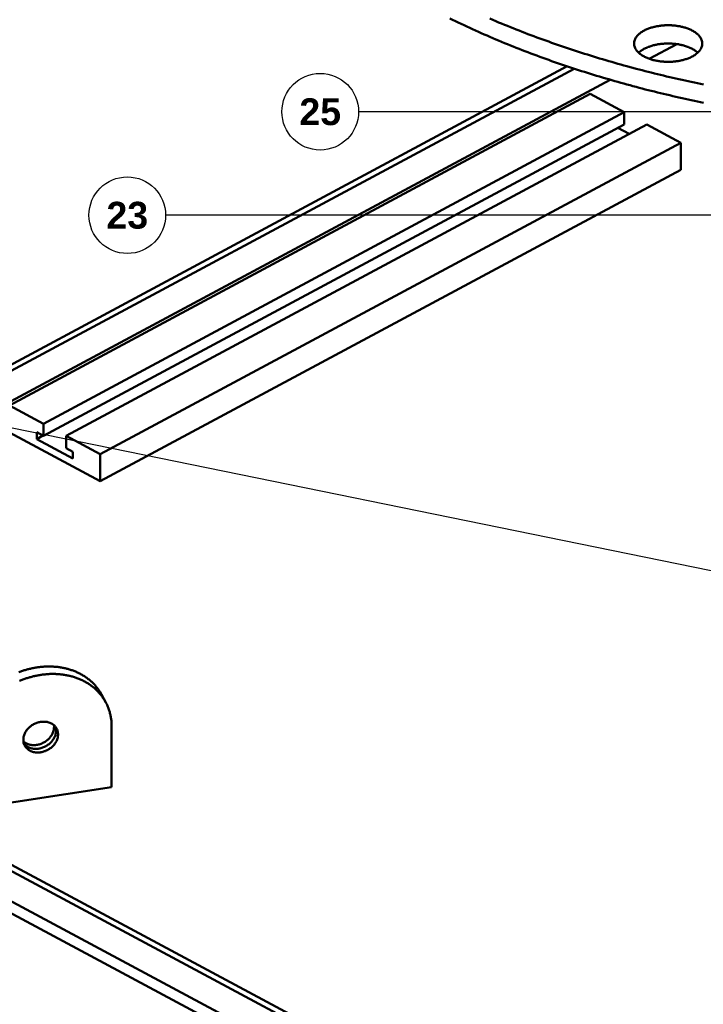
# Model space of a CAD drawing. Header units: millimetres. Extents: x 0 to 841, y 0 to 594.
# Tile 4 of 38: x 209 to 298, y 137 to 266. Entities that reach past the tile are written whole.
import ezdxf
from ezdxf.enums import TextEntityAlignment as Align

# ---------------------------------------------------------------- set-up
doc = ezdxf.new("R2010")
doc.units = ezdxf.units.MM
for name, color, linetype, lineweight in [('COTA', 7, 'CONTINUOUS', 25), ('FINA', 7, 'CONTINUOUS', 25), ('TXT', 7, 'CONTINUOUS', 25), ('VIS', 7, 'CONTINUOUS', 50)]:
    doc.layers.add(name, color=color, linetype=linetype, lineweight=lineweight)
doc.styles.add('STDB', font='LiberationSans-Bold.ttf')

msp = doc.modelspace()

# ---------------------------------------------------------------- linework, layer by layer
at = {"layer": 'COTA'}
for p, q in [((326.08, 253.86), (252.87, 253.86)), ((329.22, 240.35), (227.7, 240.35)), ((322.41, 189.13), (176.88, 218.83))]:
    msp.add_line(p, q, dxfattribs=at)
at = {"layer": 'FINA'}
for centre in [(247.87, 253.86), (222.7, 240.35)]:
    msp.add_circle(centre, 5, dxfattribs=at)
at = {"layer": 'VIS'}
for points in [[(264.77, 266.03), (265.14, 265.85), (265.51, 265.67), (265.88, 265.5), (266.26, 265.32), (266.63, 265.14), (267, 264.97), (267.38, 264.8), (267.75, 264.62), (268.12, 264.45), (268.5, 264.29), (268.88, 264.12), (269.25, 263.95), (269.63, 263.79), (270.01, 263.62), (270.39, 263.46), (270.76, 263.3), (271.14, 263.14), (271.52, 262.98), (271.9, 262.83), (272.29, 262.67), (272.67, 262.52), (273.05, 262.36), (273.43, 262.21), (273.81, 262.06), (274.2, 261.91), (274.58, 261.76), (274.97, 261.62), (275.35, 261.47), (275.74, 261.33), (276.12, 261.18), (276.51, 261.04), (276.9, 260.9), (277.28, 260.76), (277.67, 260.62), (278.06, 260.48), (278.45, 260.35), (278.84, 260.21), (279.22, 260.08), (279.61, 259.95), (280, 259.81), (280.39, 259.68), (280.79, 259.55), (281.18, 259.43), (281.57, 259.3), (281.96, 259.17), (282.35, 259.05), (282.75, 258.93), (283.14, 258.8), (283.53, 258.68), (283.93, 258.56), (284.32, 258.44), (284.71, 258.32), (285.11, 258.21), (285.5, 258.09), (285.9, 257.98), (286.29, 257.86), (286.69, 257.75), (287.09, 257.64), (287.48, 257.53), (287.88, 257.42), (288.28, 257.31), (288.67, 257.2), (289.07, 257.1), (289.47, 256.99), (289.87, 256.89), (290.27, 256.78), (290.66, 256.68), (291.06, 256.58), (291.46, 256.48), (291.86, 256.38), (292.26, 256.28), (292.66, 256.19), (293.06, 256.09), (293.46, 256), (293.86, 255.9), (294.27, 255.81), (294.67, 255.72), (295.07, 255.63), (295.47, 255.54), (295.87, 255.45), (296.27, 255.36), (296.68, 255.27), (297.08, 255.19), (297.48, 255.1), (297.88, 255.02)], [(270.01, 266.01), (270.39, 265.85), (270.76, 265.69), (271.14, 265.53), (271.52, 265.37), (271.9, 265.21), (272.29, 265.06), (272.67, 264.9), (273.05, 264.75), (273.43, 264.6), (273.81, 264.45), (274.2, 264.3), (274.58, 264.15), (274.97, 264), (275.35, 263.85), (275.74, 263.71), (276.12, 263.57), (276.51, 263.42), (276.9, 263.28), (277.28, 263.14), (277.67, 263.01), (278.06, 262.87), (278.45, 262.73), (278.84, 262.6), (279.22, 262.46), (279.61, 262.33), (280, 262.2), (280.39, 262.07), (280.79, 261.94), (281.18, 261.81), (281.57, 261.68), (281.96, 261.56), (282.35, 261.43), (282.75, 261.31), (283.14, 261.19), (283.53, 261.07), (283.93, 260.95), (284.32, 260.83), (284.71, 260.71), (285.11, 260.59), (285.5, 260.48), (285.9, 260.36), (286.29, 260.25), (286.69, 260.13), (287.09, 260.02), (287.48, 259.91), (287.88, 259.8), (288.28, 259.69), (288.67, 259.59), (289.07, 259.48), (289.47, 259.38), (289.87, 259.27), (290.27, 259.17), (290.66, 259.07), (291.06, 258.97), (291.46, 258.87), (291.86, 258.77), (292.26, 258.67), (292.66, 258.57), (293.06, 258.48), (293.46, 258.38), (293.86, 258.29), (294.27, 258.19), (294.67, 258.1), (295.07, 258.01), (295.47, 257.92), (295.87, 257.83), (296.27, 257.75), (296.68, 257.66), (297.08, 257.57), (297.48, 257.49), (297.88, 257.4)], [(288.81, 262.76), (288.82, 262.88), (288.83, 263), (288.86, 263.12), (288.9, 263.23), (288.95, 263.34), (289, 263.45), (289.06, 263.56), (289.13, 263.65), (289.21, 263.75), (289.29, 263.84), (289.37, 263.92), (289.46, 264.01), (289.55, 264.08), (289.65, 264.16), (289.75, 264.23), (289.85, 264.29), (289.95, 264.36), (290.06, 264.42), (290.16, 264.48), (290.27, 264.53), (290.38, 264.58), (290.49, 264.63), (290.6, 264.68), (290.71, 264.72), (290.83, 264.76), (290.94, 264.8), (291.06, 264.84), (291.17, 264.87), (291.29, 264.9), (291.41, 264.93), (291.52, 264.96), (291.64, 264.99), (291.76, 265.01), (291.88, 265.03), (292, 265.05), (292.12, 265.07), (292.24, 265.09), (292.36, 265.1), (292.48, 265.11), (292.6, 265.12), (292.72, 265.13), (292.84, 265.14), (292.96, 265.14), (293.08, 265.15), (293.2, 265.15), (293.32, 265.15), (293.44, 265.15), (293.56, 265.14), (293.68, 265.14), (293.8, 265.13), (293.92, 265.12), (294.04, 265.11), (294.16, 265.1), (294.28, 265.09), (294.4, 265.07), (294.52, 265.05), (294.64, 265.03), (294.76, 265.01), (294.88, 264.99), (295, 264.96), (295.11, 264.93), (295.23, 264.9), (295.35, 264.87), (295.46, 264.84), (295.58, 264.8), (295.69, 264.76), (295.81, 264.72), (295.92, 264.68), (296.03, 264.63), (296.14, 264.58), (296.25, 264.53), (296.36, 264.48), (296.46, 264.42), (296.57, 264.36), (296.67, 264.29), (296.77, 264.23), (296.87, 264.16), (296.96, 264.08), (297.06, 264.01), (297.15, 263.92), (297.23, 263.84), (297.31, 263.75), (297.39, 263.65), (297.46, 263.56), (297.52, 263.45), (297.57, 263.34), (297.62, 263.23), (297.66, 263.12), (297.69, 263), (297.7, 262.88), (297.71, 262.76)], [(296.41, 261.07), (296.3, 261.02), (296.19, 260.96), (296.08, 260.91), (295.97, 260.87), (295.85, 260.82), (295.74, 260.78), (295.62, 260.74), (295.51, 260.7), (295.39, 260.67), (295.28, 260.63), (295.16, 260.6), (295.04, 260.57), (294.92, 260.55), (294.8, 260.52), (294.68, 260.5), (294.56, 260.48), (294.44, 260.46), (294.32, 260.44), (294.2, 260.43), (294.08, 260.41), (293.96, 260.4), (293.84, 260.39), (293.72, 260.39), (293.6, 260.38), (293.48, 260.38), (293.35, 260.37), (293.23, 260.37), (293.11, 260.37), (292.99, 260.38), (292.87, 260.38), (292.75, 260.39), (292.63, 260.4), (292.51, 260.41), (292.38, 260.42), (292.26, 260.43), (292.14, 260.45), (292.02, 260.47), (291.9, 260.49), (291.78, 260.51), (291.66, 260.53), (291.55, 260.56), (291.43, 260.58), (291.31, 260.61), (291.19, 260.65), (291.08, 260.68), (290.96, 260.72), (290.84, 260.76), (290.73, 260.8), (290.62, 260.84), (290.5, 260.89), (290.39, 260.93), (290.28, 260.99), (290.17, 261.04), (290.07, 261.1), (289.96, 261.16), (289.86, 261.22), (289.76, 261.29), (289.66, 261.36), (289.56, 261.43), (289.47, 261.51), (289.38, 261.59), (289.29, 261.68), (289.21, 261.77), (289.14, 261.86), (289.07, 261.96), (289, 262.07), (288.95, 262.17), (288.9, 262.29), (288.86, 262.4), (288.83, 262.52), (288.82, 262.64), (288.81, 262.76)], [(289.4, 261.57), (289.49, 261.65), (289.59, 261.73), (289.69, 261.8), (289.78, 261.87), (289.89, 261.93), (289.99, 262), (290.1, 262.06), (290.2, 262.11), (290.31, 262.17), (290.42, 262.22), (290.53, 262.26), (290.65, 262.31), (290.76, 262.35), (290.87, 262.39), (290.99, 262.43), (291.11, 262.47), (291.22, 262.5), (291.34, 262.53), (291.46, 262.56), (291.57, 262.59), (291.69, 262.61), (291.81, 262.64), (291.93, 262.66), (292.05, 262.68), (292.17, 262.69), (292.29, 262.71), (292.41, 262.72), (292.53, 262.73), (292.65, 262.74), (292.77, 262.75), (292.9, 262.76), (293.02, 262.76), (293.14, 262.76), (293.26, 262.77), (293.38, 262.76), (293.5, 262.76), (293.62, 262.76), (293.74, 262.75), (293.87, 262.74), (293.99, 262.73), (294.11, 262.72), (294.23, 262.71), (294.35, 262.69), (294.47, 262.68), (294.59, 262.66), (294.71, 262.64), (294.83, 262.61), (294.94, 262.59), (295.06, 262.56), (295.18, 262.53), (295.3, 262.5), (295.41, 262.47), (295.53, 262.43), (295.64, 262.39), (295.76, 262.35), (295.87, 262.31), (295.98, 262.26), (296.1, 262.22), (296.21, 262.17), (296.32, 262.11), (296.42, 262.06), (296.53, 262), (296.63, 261.93), (296.73, 261.87), (296.83, 261.8), (296.93, 261.73), (297.02, 261.65), (297.11, 261.57)], [(290.8, 260.77), (294.37, 262.69)], [(297.71, 262.76), (297.7, 262.64), (297.68, 262.51), (297.66, 262.39), (297.62, 262.28), (297.57, 262.16), (297.51, 262.05), (297.44, 261.95), (297.37, 261.85), (297.29, 261.75), (297.21, 261.66), (297.12, 261.57), (297.02, 261.49), (296.93, 261.41), (296.83, 261.33), (296.73, 261.26), (296.62, 261.2), (296.51, 261.13), (296.41, 261.07)], [(191.96, 212.48), (280.08, 259.79)], [(191.96, 211.68), (281, 259.48)], [(191.96, 207.71), (285.7, 258.03)], [(207.32, 215.51), (283.07, 256.18)], [(283.07, 256.18), (287.51, 253.79)], [(211.76, 213.13), (287.51, 253.79)], [(287.51, 253.79), (287.51, 252.2)], [(211.76, 211.54), (287.51, 252.2)], [(214.72, 211.54), (290.47, 252.2)], [(290.47, 252.2), (294.91, 249.82)], [(286.68, 251.76), (288.16, 250.97)], [(219.17, 209.15), (294.91, 249.82)], [(294.91, 246.29), (294.91, 249.82)], [(219.17, 205.62), (294.91, 246.29)], [(207.32, 215.51), (211.76, 213.13)], [(211.76, 213.13), (211.76, 211.54)], [(207.32, 211.98), (219.17, 205.62)], [(210.88, 212.02), (210.88, 211.13)], [(210.88, 212.02), (211.76, 211.54)], [(210.88, 211.13), (211.7, 211.57)], [(210.88, 211.13), (215.61, 208.59)], [(214.72, 211.54), (219.17, 209.15)], [(214.72, 211.54), (214.72, 209.95)], [(214.72, 209.95), (215.61, 209.47)], [(215.61, 209.47), (215.61, 208.59)], [(219.17, 205.62), (219.17, 209.15)], [(146, 187.8), (335.5, 86.06)], [(146.75, 188.2), (336.24, 86.46)], [(146, 183.83), (335.5, 82.09)], [(146, 183.83), (335.5, 82.09)], [(146, 182.24), (335.5, 80.5)], [(208.57, 180.7), (208.69, 180.74), (208.8, 180.78), (208.91, 180.82), (209.03, 180.86), (209.14, 180.9), (209.26, 180.94), (209.37, 180.97), (209.49, 181), (209.6, 181.04), (209.72, 181.07), (209.83, 181.1), (209.95, 181.13), (210.07, 181.15), (210.18, 181.18), (210.3, 181.21), (210.42, 181.23), (210.54, 181.25), (210.65, 181.27), (210.77, 181.29), (210.89, 181.31), (211.01, 181.33), (211.13, 181.35), (211.25, 181.36), (211.37, 181.38), (211.49, 181.39), (211.61, 181.4), (211.73, 181.41), (211.85, 181.42), (211.97, 181.42), (212.09, 181.43), (212.21, 181.43), (212.33, 181.43), (212.45, 181.44), (212.57, 181.44), (212.69, 181.43), (212.81, 181.43), (212.93, 181.43), (213.04, 181.42), (213.16, 181.41), (213.28, 181.4), (213.4, 181.39), (213.52, 181.38), (213.64, 181.37), (213.76, 181.35), (213.88, 181.33), (214, 181.32), (214.12, 181.3), (214.24, 181.28), (214.35, 181.25), (214.47, 181.23), (214.59, 181.2), (214.71, 181.17), (214.82, 181.15), (214.94, 181.11), (215.05, 181.08), (215.17, 181.05), (215.28, 181.01), (215.4, 180.97), (215.51, 180.94), (215.62, 180.89), (215.74, 180.85), (215.85, 180.81), (215.96, 180.76), (216.07, 180.72), (216.18, 180.67), (216.29, 180.62), (216.39, 180.56), (216.5, 180.51), (216.61, 180.45), (216.71, 180.4), (216.82, 180.34), (216.92, 180.27), (217.02, 180.21), (217.12, 180.15), (217.22, 180.08), (217.32, 180.01), (217.42, 179.94), (217.52, 179.87), (217.61, 179.8), (217.71, 179.73), (217.8, 179.65), (217.89, 179.57), (217.98, 179.49), (218.07, 179.41), (218.16, 179.33), (218.25, 179.25), (218.33, 179.16), (218.41, 179.07), (218.49, 178.99), (218.57, 178.9), (218.65, 178.8), (218.73, 178.71), (218.8, 178.62), (218.87, 178.52), (218.94, 178.43), (219.01, 178.33), (219.08, 178.23), (219.15, 178.13), (219.21, 178.02), (219.27, 177.92), (219.33, 177.82), (219.39, 177.71)], [(208.65, 179.55), (208.76, 179.6), (208.87, 179.64), (208.98, 179.68), (209.09, 179.73), (209.2, 179.77), (209.32, 179.81), (209.43, 179.85), (209.54, 179.89), (209.66, 179.93), (209.77, 179.96), (209.89, 180), (210, 180.03), (210.12, 180.06), (210.23, 180.1), (210.35, 180.13), (210.47, 180.15), (210.58, 180.18), (210.7, 180.21), (210.82, 180.23), (210.94, 180.26), (211.05, 180.28), (211.17, 180.3), (211.29, 180.32), (211.41, 180.34), (211.53, 180.36), (211.65, 180.37), (211.77, 180.39), (211.88, 180.4), (212, 180.41), (212.12, 180.43), (212.24, 180.43), (212.36, 180.44), (212.48, 180.45), (212.6, 180.46), (212.72, 180.46), (212.84, 180.46), (212.96, 180.46), (213.08, 180.46), (213.2, 180.46), (213.32, 180.46), (213.44, 180.45), (213.56, 180.45), (213.68, 180.44), (213.8, 180.43), (213.92, 180.42), (214.04, 180.41), (214.16, 180.39), (214.28, 180.38), (214.4, 180.36), (214.52, 180.34), (214.64, 180.32), (214.75, 180.3), (214.87, 180.28), (214.99, 180.26), (215.11, 180.23), (215.22, 180.2), (215.34, 180.17), (215.46, 180.14), (215.57, 180.11), (215.69, 180.08), (215.8, 180.04), (215.91, 180), (216.03, 179.96), (216.14, 179.92), (216.25, 179.88), (216.36, 179.84), (216.48, 179.79), (216.59, 179.74), (216.7, 179.69), (216.8, 179.64), (216.91, 179.59), (217.02, 179.54), (217.13, 179.48), (217.23, 179.42), (217.34, 179.36), (217.44, 179.3), (217.54, 179.24), (217.64, 179.18), (217.74, 179.11), (217.84, 179.04), (217.94, 178.97), (218.04, 178.9), (218.13, 178.83), (218.23, 178.75), (218.32, 178.68), (218.41, 178.6), (218.5, 178.52), (218.59, 178.44), (218.68, 178.36), (218.76, 178.27), (218.85, 178.19), (218.93, 178.1), (219.01, 178.01), (219.09, 177.92), (219.17, 177.83), (219.24, 177.74), (219.32, 177.64), (219.39, 177.55), (219.46, 177.45), (219.53, 177.35), (219.6, 177.25), (219.66, 177.15), (219.73, 177.05), (219.79, 176.95), (219.85, 176.84), (219.9, 176.74)], [(219.39, 177.71), (219.9, 176.74)], [(219.9, 176.74), (219.96, 176.63), (220.02, 176.52), (220.07, 176.41), (220.12, 176.29), (220.17, 176.18), (220.22, 176.06), (220.26, 175.95), (220.3, 175.83), (220.34, 175.71), (220.38, 175.59), (220.41, 175.47), (220.44, 175.35), (220.48, 175.23), (220.5, 175.11), (220.53, 174.99), (220.55, 174.87), (220.57, 174.75), (220.59, 174.62), (220.61, 174.5), (220.62, 174.38), (220.64, 174.25), (220.65, 174.13), (220.65, 174.01), (220.66, 173.88), (220.66, 173.76), (220.66, 173.64)], [(209.14, 171.87), (209.14, 171.99), (209.15, 172.11), (209.17, 172.23), (209.2, 172.35), (209.24, 172.46), (209.28, 172.58), (209.33, 172.69), (209.38, 172.8), (209.44, 172.9), (209.5, 173), (209.57, 173.1), (209.65, 173.2), (209.72, 173.29), (209.81, 173.38), (209.89, 173.46), (209.98, 173.54), (210.08, 173.62), (210.17, 173.69), (210.27, 173.76), (210.37, 173.83), (210.48, 173.89), (210.59, 173.94), (210.7, 173.99), (210.81, 174.04), (210.92, 174.08), (211.04, 174.12), (211.15, 174.15), (211.27, 174.18), (211.39, 174.2), (211.51, 174.22), (211.63, 174.23), (211.75, 174.23), (211.87, 174.23), (211.99, 174.22), (212.11, 174.21), (212.23, 174.19), (212.35, 174.16), (212.47, 174.13), (212.58, 174.09), (212.69, 174.04), (212.8, 173.99), (212.91, 173.93), (213.01, 173.86), (213.1, 173.79), (213.19, 173.71), (213.28, 173.62), (213.35, 173.52), (213.42, 173.43), (213.48, 173.32)], [(209.15, 171.64), (209.25, 171.56), (209.35, 171.49), (209.45, 171.43), (209.56, 171.37), (209.67, 171.32), (209.78, 171.28), (209.9, 171.25), (210.02, 171.22), (210.14, 171.2), (210.26, 171.18), (210.38, 171.17), (210.5, 171.17), (210.62, 171.17), (210.74, 171.18), (210.86, 171.2), (210.98, 171.22), (211.1, 171.24), (211.22, 171.27), (211.34, 171.31), (211.45, 171.35), (211.56, 171.4), (211.67, 171.45), (211.78, 171.5), (211.89, 171.56), (211.99, 171.62), (212.09, 171.69), (212.19, 171.76), (212.29, 171.84), (212.38, 171.92), (212.46, 172.01), (212.55, 172.09), (212.63, 172.19), (212.7, 172.28), (212.77, 172.38), (212.84, 172.48), (212.9, 172.59), (212.95, 172.7), (213, 172.81), (213.05, 172.92), (213.08, 173.04), (213.11, 173.16), (213.13, 173.28), (213.14, 173.4), (213.15, 173.52), (213.15, 173.64), (213.13, 173.76)], [(213.33, 173.55), (213.36, 173.44), (213.39, 173.32), (213.4, 173.2), (213.41, 173.08), (213.41, 172.96), (213.4, 172.84), (213.38, 172.72), (213.35, 172.6), (213.32, 172.48), (213.28, 172.37), (213.23, 172.26), (213.18, 172.15), (213.12, 172.04), (213.06, 171.94), (212.99, 171.84), (212.92, 171.74), (212.84, 171.65), (212.76, 171.56), (212.68, 171.47), (212.59, 171.39), (212.49, 171.31), (212.4, 171.24), (212.3, 171.17), (212.2, 171.1), (212.09, 171.04), (211.99, 170.99), (211.88, 170.93), (211.77, 170.89), (211.65, 170.84), (211.54, 170.81), (211.42, 170.77), (211.31, 170.74), (211.19, 170.72), (211.07, 170.7), (210.95, 170.69), (210.83, 170.68), (210.71, 170.68), (210.59, 170.69), (210.47, 170.7), (210.35, 170.72), (210.23, 170.74), (210.11, 170.77), (210, 170.81), (209.88, 170.86), (209.77, 170.91), (209.67, 170.97), (209.57, 171.03), (209.47, 171.11), (209.38, 171.18), (209.29, 171.27), (209.22, 171.36)], [(220.66, 173.64), (220.66, 165.69)], [(213.48, 173.32), (213.54, 173.21), (213.58, 173.1), (213.61, 172.98), (213.64, 172.86), (213.66, 172.74), (213.67, 172.62), (213.67, 172.5), (213.66, 172.37), (213.64, 172.25), (213.62, 172.13), (213.58, 172.02), (213.55, 171.9), (213.5, 171.79), (213.45, 171.68), (213.39, 171.57), (213.33, 171.46), (213.26, 171.36), (213.19, 171.26), (213.11, 171.17), (213.03, 171.08), (212.94, 170.99), (212.85, 170.91), (212.76, 170.83), (212.66, 170.76), (212.56, 170.69), (212.46, 170.62), (212.35, 170.56), (212.25, 170.5), (212.14, 170.45), (212.02, 170.4), (211.91, 170.36), (211.79, 170.32), (211.68, 170.28), (211.56, 170.26), (211.44, 170.23), (211.32, 170.22), (211.19, 170.2), (211.07, 170.2), (210.95, 170.2), (210.83, 170.2), (210.71, 170.22), (210.59, 170.24), (210.47, 170.26), (210.35, 170.29), (210.23, 170.33), (210.12, 170.38), (210.01, 170.43), (209.9, 170.49), (209.8, 170.56), (209.71, 170.64), (209.62, 170.72), (209.53, 170.81), (209.45, 170.9), (209.39, 171), (209.32, 171.11)], [(209.32, 171.11), (209.27, 171.23), (209.22, 171.35), (209.18, 171.48), (209.16, 171.61), (209.14, 171.74), (209.14, 171.87)], [(220.66, 165.69), (202.14, 162.85)]]:
    msp.add_lwpolyline(points, dxfattribs=at)

# ---------------------------------------------------------------- texts
at = {"layer": 'TXT', "style": 'STDB'}
for s, p in [('25', (247.87, 253.86)), ('23', (222.7, 240.35))]:
    msp.add_text(s, height=3.5, dxfattribs=at).set_placement(p, align=Align.MIDDLE_CENTER)

doc.saveas('drawing.dxf')
